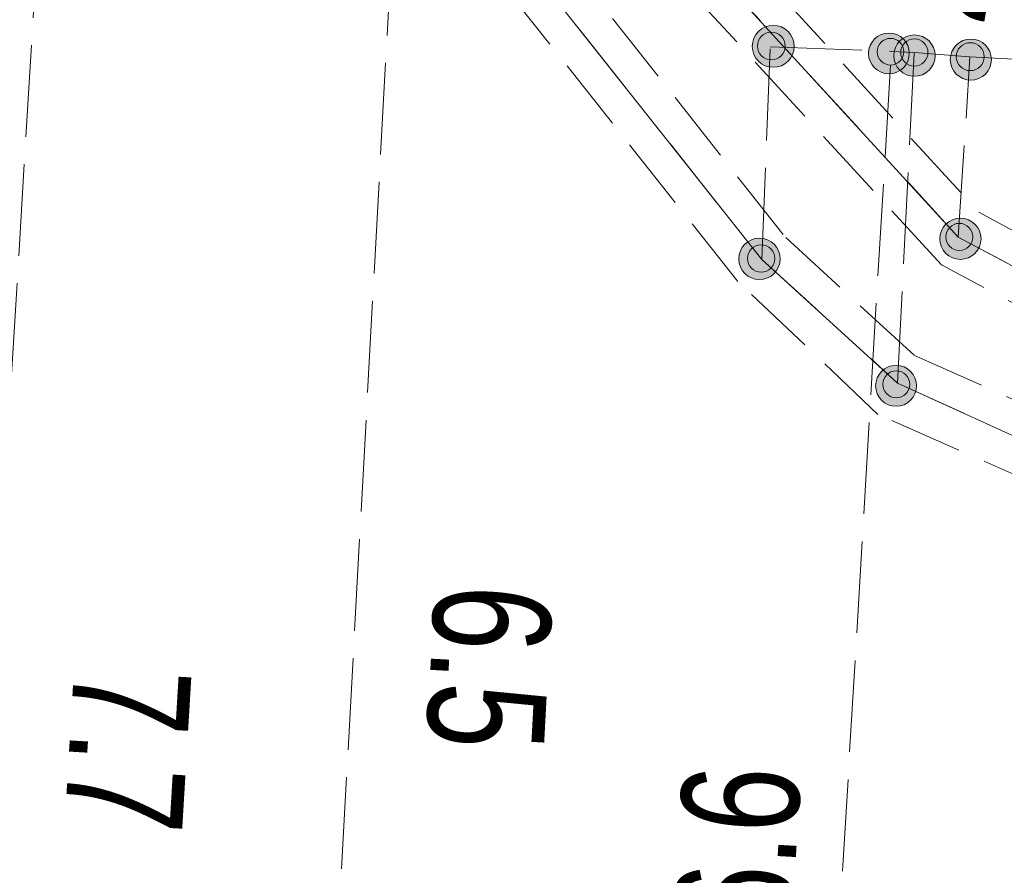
# Model space of a CAD drawing. Header units: metres. Extents: x -740 to 758, y -633 to 854.
# Tile 180 of 256: x -375.48 to -371.02, y 230.34 to 234.22. Entities that reach past the tile are written whole.
import ezdxf

# ---------------------------------------------------------------- set-up
doc = ezdxf.new("R2010")
doc.units = ezdxf.units.M
doc.header["$MEASUREMENT"] = 0
for name, pattern in [('333_125', [0.4576, 0.3328, -0.1248]), ('333_333', [0.6656, 0.3328, -0.3328]), ('416_125', [0.5408, 0.416, -0.1248])]:
    doc.linetypes.add(name, pattern=pattern)
doc.layers.add('Strom.LOVION', color=7, linetype='Continuous')
doc.layers.add('StromBemass.LOVION', color=7, linetype='Continuous')
doc.styles.add('ERSTELLTER_STIL_1', font='arial.ttf')

msp = doc.modelspace()

# ---------------------------------------------------------------- hatches: boundary and pattern name
at = {"layer": 'StromBemass.LOVION', "linetype": 'Continuous', "lineweight": 13}
for points in [[(-371.9912, 234.0353), (-371.9842, 234.045), (-371.9785, 234.0555), (-371.9742, 234.0666), (-371.9712, 234.0782), (-371.9698, 234.0901), (-371.9698, 234.102), (-371.9713, 234.1139), (-371.9743, 234.1255), (-371.9788, 234.1366), (-371.9846, 234.147), (-371.9916, 234.1567), (-371.9998, 234.1653), (-372.0091, 234.1729), (-372.0192, 234.1793), (-372.03, 234.1844), (-372.0414, 234.188), (-372.0531, 234.1902), (-372.0651, 234.1909), (-372.077, 234.1901), (-372.0887, 234.1879), (-372.1001, 234.1841), (-372.1109, 234.179), (-372.121, 234.1726), (-372.1301, 234.1649), (-372.1383, 234.1562), (-372.1453, 234.1465), (-372.151, 234.136), (-372.1554, 234.1249), (-372.1583, 234.1133), (-372.1598, 234.1014), (-372.1597, 234.0895), (-372.1582, 234.0776), (-372.1552, 234.0661), (-372.1507, 234.055), (-372.145, 234.0445), (-372.1379, 234.0349), (-372.1297, 234.0262), (-372.1205, 234.0186), (-372.1103, 234.0122), (-372.0995, 234.0072), (-372.0881, 234.0035), (-372.0764, 234.0013), (-372.0645, 234.0006), (-372.0525, 234.0014), (-372.0408, 234.0037), (-372.0294, 234.0074), (-372.0186, 234.0125), (-372.0086, 234.019), (-371.9994, 234.0266)], [(-372.0253, 234.0574), (-372.0207, 234.0638), (-372.017, 234.0707), (-372.0141, 234.078), (-372.0122, 234.0857), (-372.0112, 234.0935), (-372.0112, 234.1013), (-372.0123, 234.1091), (-372.0142, 234.1167), (-372.0172, 234.124), (-372.021, 234.1309), (-372.0256, 234.1373), (-372.031, 234.143), (-372.0371, 234.148), (-372.0437, 234.1522), (-372.0509, 234.1555), (-372.0583, 234.1579), (-372.0661, 234.1593), (-372.0739, 234.1598), (-372.0818, 234.1593), (-372.0895, 234.1578), (-372.097, 234.1553), (-372.1041, 234.152), (-372.1107, 234.1477), (-372.1167, 234.1427), (-372.1221, 234.137), (-372.1267, 234.1306), (-372.1305, 234.1237), (-372.1333, 234.1164), (-372.1353, 234.1087), (-372.1362, 234.1009), (-372.1362, 234.0931), (-372.1352, 234.0853), (-372.1332, 234.0777), (-372.1303, 234.0704), (-372.1265, 234.0635), (-372.1218, 234.0571), (-372.1164, 234.0514), (-372.1104, 234.0464), (-372.1037, 234.0422), (-372.0966, 234.0389), (-372.0891, 234.0365), (-372.0814, 234.035), (-372.0735, 234.0346), (-372.0657, 234.0351), (-372.058, 234.0366), (-372.0505, 234.0391), (-372.0434, 234.0424), (-372.0368, 234.0467), (-372.0307, 234.0517)], [(-372.0253, 234.0574), (-372.0207, 234.0638), (-372.017, 234.0707), (-372.0141, 234.078), (-372.0122, 234.0857), (-372.0112, 234.0935), (-372.0112, 234.1013), (-372.0123, 234.1091), (-372.0142, 234.1167), (-372.0172, 234.124), (-372.021, 234.1309), (-372.0256, 234.1373), (-372.031, 234.143), (-372.0371, 234.148), (-372.0437, 234.1522), (-372.0509, 234.1555), (-372.0583, 234.1579), (-372.0661, 234.1593), (-372.0739, 234.1598), (-372.0818, 234.1593), (-372.0895, 234.1578), (-372.097, 234.1553), (-372.1041, 234.152), (-372.1107, 234.1477), (-372.1167, 234.1427), (-372.1221, 234.137), (-372.1267, 234.1306), (-372.1305, 234.1237), (-372.1333, 234.1164), (-372.1353, 234.1087), (-372.1362, 234.1009), (-372.1362, 234.0931), (-372.1352, 234.0853), (-372.1332, 234.0777), (-372.1303, 234.0704), (-372.1265, 234.0635), (-372.1218, 234.0571), (-372.1164, 234.0514), (-372.1104, 234.0464), (-372.1037, 234.0422), (-372.0966, 234.0389), (-372.0891, 234.0365), (-372.0814, 234.035), (-372.0735, 234.0346), (-372.0657, 234.0351), (-372.058, 234.0366), (-372.0505, 234.0391), (-372.0434, 234.0424), (-372.0368, 234.0467), (-372.0307, 234.0517)], [(-371.4685, 234.0051), (-371.4617, 234.0145), (-371.4561, 234.0247), (-371.4519, 234.0355), (-371.4491, 234.0467), (-371.4476, 234.0582), (-371.4477, 234.0699), (-371.4492, 234.0814), (-371.4521, 234.0926), (-371.4564, 234.1034), (-371.462, 234.1135), (-371.4689, 234.1229), (-371.4768, 234.1313), (-371.4858, 234.1387), (-371.4956, 234.1449), (-371.5061, 234.1498), (-371.5172, 234.1533), (-371.5286, 234.1555), (-371.5402, 234.1562), (-371.5518, 234.1554), (-371.5632, 234.1532), (-371.5742, 234.1496), (-371.5847, 234.1446), (-371.5944, 234.1383), (-371.6034, 234.1309), (-371.6113, 234.1224), (-371.6181, 234.113), (-371.6236, 234.1028), (-371.6279, 234.092), (-371.6307, 234.0808), (-371.6321, 234.0693), (-371.6321, 234.0577), (-371.6306, 234.0461), (-371.6277, 234.0349), (-371.6234, 234.0241), (-371.6178, 234.014), (-371.6109, 234.0046), (-371.6029, 233.9962), (-371.594, 233.9888), (-371.5841, 233.9826), (-371.5736, 233.9777), (-371.5626, 233.9742), (-371.5512, 233.972), (-371.5396, 233.9713), (-371.528, 233.9721), (-371.5166, 233.9743), (-371.5056, 233.9779), (-371.4951, 233.9829), (-371.4853, 233.9892), (-371.4764, 233.9966)], [(-371.3518, 233.9941), (-371.3449, 234.0036), (-371.3393, 234.014), (-371.3349, 234.025), (-371.332, 234.0364), (-371.3306, 234.0481), (-371.3306, 234.0599), (-371.3322, 234.0716), (-371.3351, 234.083), (-371.3395, 234.094), (-371.3452, 234.1043), (-371.3522, 234.1138), (-371.3603, 234.1224), (-371.3694, 234.1299), (-371.3794, 234.1362), (-371.3901, 234.1411), (-371.4013, 234.1447), (-371.4129, 234.1469), (-371.4247, 234.1476), (-371.4364, 234.1468), (-371.448, 234.1446), (-371.4592, 234.1409), (-371.4699, 234.1359), (-371.4798, 234.1295), (-371.4889, 234.122), (-371.4969, 234.1133), (-371.5038, 234.1038), (-371.5095, 234.0934), (-371.5138, 234.0824), (-371.5167, 234.071), (-371.5181, 234.0593), (-371.5181, 234.0475), (-371.5166, 234.0358), (-371.5136, 234.0244), (-371.5092, 234.0134), (-371.5035, 234.0031), (-371.4966, 233.9936), (-371.4884, 233.985), (-371.4793, 233.9775), (-371.4694, 233.9712), (-371.4587, 233.9663), (-371.4474, 233.9626), (-371.4358, 233.9605), (-371.4241, 233.9598), (-371.4123, 233.9605), (-371.4007, 233.9628), (-371.3895, 233.9665), (-371.3789, 233.9715), (-371.3689, 233.9779), (-371.3599, 233.9854)], [(-371.486, 234.0331), (-371.4816, 234.0393), (-371.478, 234.0459), (-371.4752, 234.053), (-371.4733, 234.0603), (-371.4724, 234.0679), (-371.4724, 234.0755), (-371.4734, 234.083), (-371.4753, 234.0903), (-371.4781, 234.0974), (-371.4818, 234.104), (-371.4863, 234.1101), (-371.4915, 234.1156), (-371.4973, 234.1205), (-371.5038, 234.1245), (-371.5106, 234.1277), (-371.5179, 234.13), (-371.5253, 234.1314), (-371.5329, 234.1319), (-371.5405, 234.1314), (-371.5479, 234.1299), (-371.5551, 234.1276), (-371.562, 234.1243), (-371.5684, 234.1202), (-371.5742, 234.1154), (-371.5794, 234.1098), (-371.5838, 234.1037), (-371.5874, 234.097), (-371.5902, 234.09), (-371.5921, 234.0826), (-371.593, 234.0751), (-371.593, 234.0675), (-371.592, 234.06), (-371.5901, 234.0526), (-371.5873, 234.0456), (-371.5836, 234.0389), (-371.5791, 234.0328), (-371.5739, 234.0273), (-371.5681, 234.0225), (-371.5616, 234.0184), (-371.5548, 234.0152), (-371.5475, 234.0129), (-371.5401, 234.0115), (-371.5325, 234.0111), (-371.5249, 234.0116), (-371.5175, 234.013), (-371.5103, 234.0154), (-371.5034, 234.0186), (-371.497, 234.0227), (-371.4912, 234.0276)], [(-371.486, 234.0331), (-371.4816, 234.0393), (-371.478, 234.0459), (-371.4752, 234.053), (-371.4733, 234.0603), (-371.4724, 234.0679), (-371.4724, 234.0755), (-371.4734, 234.083), (-371.4753, 234.0903), (-371.4781, 234.0974), (-371.4818, 234.104), (-371.4863, 234.1101), (-371.4915, 234.1156), (-371.4973, 234.1205), (-371.5038, 234.1245), (-371.5106, 234.1277), (-371.5179, 234.13), (-371.5253, 234.1314), (-371.5329, 234.1319), (-371.5405, 234.1314), (-371.5479, 234.1299), (-371.5551, 234.1276), (-371.562, 234.1243), (-371.5684, 234.1202), (-371.5742, 234.1154), (-371.5794, 234.1098), (-371.5838, 234.1037), (-371.5874, 234.097), (-371.5902, 234.09), (-371.5921, 234.0826), (-371.593, 234.0751), (-371.593, 234.0675), (-371.592, 234.06), (-371.5901, 234.0526), (-371.5873, 234.0456), (-371.5836, 234.0389), (-371.5791, 234.0328), (-371.5739, 234.0273), (-371.5681, 234.0225), (-371.5616, 234.0184), (-371.5548, 234.0152), (-371.5475, 234.0129), (-371.5401, 234.0115), (-371.5325, 234.0111), (-371.5249, 234.0116), (-371.5175, 234.013), (-371.5103, 234.0154), (-371.5034, 234.0186), (-371.497, 234.0227), (-371.4912, 234.0276)], [(-371.377, 234.0286), (-371.3725, 234.0349), (-371.3688, 234.0417), (-371.366, 234.0489), (-371.364, 234.0565), (-371.3631, 234.0642), (-371.3631, 234.0719), (-371.3641, 234.0796), (-371.3661, 234.0871), (-371.369, 234.0943), (-371.3727, 234.1011), (-371.3773, 234.1074), (-371.3826, 234.113), (-371.3886, 234.1179), (-371.3952, 234.1221), (-371.4022, 234.1253), (-371.4096, 234.1277), (-371.4172, 234.1292), (-371.425, 234.1296), (-371.4327, 234.1291), (-371.4403, 234.1276), (-371.4477, 234.1252), (-371.4547, 234.1219), (-371.4612, 234.1177), (-371.4672, 234.1127), (-371.4725, 234.1071), (-371.477, 234.1008), (-371.4807, 234.094), (-371.4836, 234.0867), (-371.4855, 234.0792), (-371.4864, 234.0715), (-371.4864, 234.0638), (-371.4854, 234.0561), (-371.4834, 234.0486), (-371.4806, 234.0414), (-371.4768, 234.0346), (-371.4722, 234.0283), (-371.4669, 234.0227), (-371.4609, 234.0178), (-371.4543, 234.0136), (-371.4473, 234.0103), (-371.4399, 234.008), (-371.4323, 234.0065), (-371.4246, 234.0061), (-371.4168, 234.0066), (-371.4092, 234.0081), (-371.4018, 234.0105), (-371.3948, 234.0138), (-371.3883, 234.018), (-371.3823, 234.023)], [(-371.377, 234.0286), (-371.3725, 234.0349), (-371.3688, 234.0417), (-371.366, 234.0489), (-371.364, 234.0565), (-371.3631, 234.0642), (-371.3631, 234.0719), (-371.3641, 234.0796), (-371.3661, 234.0871), (-371.369, 234.0943), (-371.3727, 234.1011), (-371.3773, 234.1074), (-371.3826, 234.113), (-371.3886, 234.1179), (-371.3952, 234.1221), (-371.4022, 234.1253), (-371.4096, 234.1277), (-371.4172, 234.1292), (-371.425, 234.1296), (-371.4327, 234.1291), (-371.4403, 234.1276), (-371.4477, 234.1252), (-371.4547, 234.1219), (-371.4612, 234.1177), (-371.4672, 234.1127), (-371.4725, 234.1071), (-371.477, 234.1008), (-371.4807, 234.094), (-371.4836, 234.0867), (-371.4855, 234.0792), (-371.4864, 234.0715), (-371.4864, 234.0638), (-371.4854, 234.0561), (-371.4834, 234.0486), (-371.4806, 234.0414), (-371.4768, 234.0346), (-371.4722, 234.0283), (-371.4669, 234.0227), (-371.4609, 234.0178), (-371.4543, 234.0136), (-371.4473, 234.0103), (-371.4399, 234.008), (-371.4323, 234.0065), (-371.4246, 234.0061), (-371.4168, 234.0066), (-371.4092, 234.0081), (-371.4018, 234.0105), (-371.3948, 234.0138), (-371.3883, 234.018), (-371.3823, 234.023)], [(-371.0963, 233.9764), (-371.0895, 233.9859), (-371.0839, 233.9962), (-371.0796, 234.0071), (-371.0767, 234.0185), (-371.0753, 234.0301), (-371.0753, 234.0418), (-371.0768, 234.0534), (-371.0798, 234.0648), (-371.0841, 234.0757), (-371.0898, 234.0859), (-371.0967, 234.0954), (-371.1048, 234.1039), (-371.1138, 234.1113), (-371.1237, 234.1176), (-371.1344, 234.1225), (-371.1455, 234.1261), (-371.157, 234.1283), (-371.1687, 234.129), (-371.1804, 234.1282), (-371.1919, 234.126), (-371.2031, 234.1223), (-371.2137, 234.1173), (-371.2235, 234.111), (-371.2326, 234.1035), (-371.2406, 234.0949), (-371.2474, 234.0854), (-371.253, 234.0751), (-371.2573, 234.0642), (-371.2602, 234.0528), (-371.2616, 234.0412), (-371.2616, 234.0295), (-371.2601, 234.0179), (-371.2571, 234.0065), (-371.2528, 233.9956), (-371.2471, 233.9854), (-371.2402, 233.9759), (-371.2321, 233.9674), (-371.2231, 233.96), (-371.2131, 233.9537), (-371.2025, 233.9488), (-371.1914, 233.9452), (-371.1798, 233.943), (-371.1681, 233.9423), (-371.1565, 233.9431), (-371.1449, 233.9453), (-371.1338, 233.949), (-371.1232, 233.954), (-371.1133, 233.9603), (-371.1043, 233.9678)], [(-371.1221, 234.0087), (-371.1175, 234.0151), (-371.1137, 234.0221), (-371.1107, 234.0295), (-371.1088, 234.0372), (-371.1078, 234.0451), (-371.1078, 234.0531), (-371.1089, 234.061), (-371.1109, 234.0687), (-371.1138, 234.0761), (-371.1177, 234.083), (-371.1224, 234.0895), (-371.1279, 234.0952), (-371.134, 234.1003), (-371.1407, 234.1045), (-371.1479, 234.1079), (-371.1555, 234.1103), (-371.1633, 234.1118), (-371.1713, 234.1123), (-371.1792, 234.1118), (-371.1871, 234.1102), (-371.1946, 234.1078), (-371.2018, 234.1044), (-371.2085, 234.1001), (-371.2146, 234.095), (-371.2201, 234.0892), (-371.2247, 234.0827), (-371.2285, 234.0757), (-371.2314, 234.0683), (-371.2334, 234.0606), (-371.2344, 234.0527), (-371.2343, 234.0447), (-371.2333, 234.0368), (-371.2313, 234.0291), (-371.2284, 234.0217), (-371.2245, 234.0148), (-371.2198, 234.0083), (-371.2143, 234.0026), (-371.2082, 233.9975), (-371.2014, 233.9933), (-371.1942, 233.9899), (-371.1867, 233.9875), (-371.1788, 233.986), (-371.1709, 233.9855), (-371.1629, 233.986), (-371.1551, 233.9876), (-371.1476, 233.99), (-371.1404, 233.9935), (-371.1337, 233.9977), (-371.1276, 234.0028)], [(-371.1221, 234.0087), (-371.1175, 234.0151), (-371.1137, 234.0221), (-371.1107, 234.0295), (-371.1088, 234.0372), (-371.1078, 234.0451), (-371.1078, 234.0531), (-371.1089, 234.061), (-371.1109, 234.0687), (-371.1138, 234.0761), (-371.1177, 234.083), (-371.1224, 234.0895), (-371.1279, 234.0952), (-371.134, 234.1003), (-371.1407, 234.1045), (-371.1479, 234.1079), (-371.1555, 234.1103), (-371.1633, 234.1118), (-371.1713, 234.1123), (-371.1792, 234.1118), (-371.1871, 234.1102), (-371.1946, 234.1078), (-371.2018, 234.1044), (-371.2085, 234.1001), (-371.2146, 234.095), (-371.2201, 234.0892), (-371.2247, 234.0827), (-371.2285, 234.0757), (-371.2314, 234.0683), (-371.2334, 234.0606), (-371.2344, 234.0527), (-371.2343, 234.0447), (-371.2333, 234.0368), (-371.2313, 234.0291), (-371.2284, 234.0217), (-371.2245, 234.0148), (-371.2198, 234.0083), (-371.2143, 234.0026), (-371.2082, 233.9975), (-371.2014, 233.9933), (-371.1942, 233.9899), (-371.1867, 233.9875), (-371.1788, 233.986), (-371.1709, 233.9855), (-371.1629, 233.986), (-371.1551, 233.9876), (-371.1476, 233.99), (-371.1404, 233.9935), (-371.1337, 233.9977), (-371.1276, 234.0028)], [(-371.1434, 233.1635), (-371.1365, 233.173), (-371.1309, 233.1834), (-371.1266, 233.1943), (-371.1237, 233.2057), (-371.1223, 233.2173), (-371.1223, 233.2291), (-371.1239, 233.2407), (-371.1268, 233.2521), (-371.1312, 233.263), (-371.1369, 233.2733), (-371.1438, 233.2827), (-371.1519, 233.2913), (-371.1609, 233.2987), (-371.1709, 233.305), (-371.1815, 233.31), (-371.1927, 233.3135), (-371.2042, 233.3157), (-371.216, 233.3164), (-371.2277, 233.3156), (-371.2392, 233.3134), (-371.2504, 233.3097), (-371.261, 233.3047), (-371.2709, 233.2984), (-371.2799, 233.2909), (-371.2879, 233.2823), (-371.2948, 233.2727), (-371.3004, 233.2624), (-371.3047, 233.2515), (-371.3076, 233.2401), (-371.309, 233.2285), (-371.309, 233.2167), (-371.3074, 233.2051), (-371.3045, 233.1937), (-371.3001, 233.1828), (-371.2944, 233.1725), (-371.2875, 233.1631), (-371.2794, 233.1545), (-371.2704, 233.1471), (-371.2604, 233.1408), (-371.2498, 233.1358), (-371.2386, 233.1322), (-371.2271, 233.1301), (-371.2153, 233.1294), (-371.2036, 233.1302), (-371.1921, 233.1324), (-371.1809, 233.1361), (-371.1703, 233.1411), (-371.1604, 233.1474), (-371.1514, 233.1549)], [(-371.1731, 233.1922), (-371.1686, 233.1985), (-371.1649, 233.2053), (-371.162, 233.2125), (-371.1601, 233.2199), (-371.1592, 233.2276), (-371.1592, 233.2353), (-371.1602, 233.243), (-371.1622, 233.2505), (-371.165, 233.2576), (-371.1688, 233.2644), (-371.1733, 233.2706), (-371.1786, 233.2763), (-371.1846, 233.2812), (-371.1911, 233.2853), (-371.1981, 233.2885), (-371.2055, 233.2909), (-371.2131, 233.2923), (-371.2208, 233.2928), (-371.2285, 233.2923), (-371.2361, 233.2908), (-371.2434, 233.2884), (-371.2504, 233.2851), (-371.2569, 233.2809), (-371.2629, 233.276), (-371.2681, 233.2703), (-371.2726, 233.2641), (-371.2763, 233.2573), (-371.2792, 233.2501), (-371.2811, 233.2426), (-371.282, 233.2349), (-371.282, 233.2272), (-371.281, 233.2196), (-371.279, 233.2121), (-371.2762, 233.2049), (-371.2724, 233.1982), (-371.2679, 233.1919), (-371.2626, 233.1863), (-371.2566, 233.1814), (-371.2501, 233.1773), (-371.2431, 233.174), (-371.2357, 233.1716), (-371.2281, 233.1702), (-371.2204, 233.1698), (-371.2127, 233.1703), (-371.2051, 233.1717), (-371.1978, 233.1742), (-371.1908, 233.1775), (-371.1843, 233.1816), (-371.1784, 233.1866)], [(-372.0547, 233.0722), (-372.0478, 233.0817), (-372.0421, 233.0921), (-372.0378, 233.103), (-372.0349, 233.1145), (-372.0335, 233.1262), (-372.0335, 233.1379), (-372.035, 233.1496), (-372.038, 233.161), (-372.0424, 233.172), (-372.0481, 233.1823), (-372.055, 233.1918), (-372.0631, 233.2004), (-372.0722, 233.2079), (-372.0822, 233.2141), (-372.0929, 233.2191), (-372.1041, 233.2227), (-372.1157, 233.2249), (-372.1275, 233.2256), (-372.1392, 233.2248), (-372.1508, 233.2226), (-372.162, 233.2189), (-372.1727, 233.2139), (-372.1826, 233.2075), (-372.1916, 233.2), (-372.1997, 233.1913), (-372.2066, 233.1818), (-372.2122, 233.1714), (-372.2165, 233.1605), (-372.2194, 233.149), (-372.2209, 233.1373), (-372.2208, 233.1256), (-372.2193, 233.1139), (-372.2163, 233.1025), (-372.212, 233.0915), (-372.2063, 233.0812), (-372.1993, 233.0717), (-372.1912, 233.0631), (-372.1821, 233.0556), (-372.1721, 233.0494), (-372.1614, 233.0444), (-372.1502, 233.0408), (-372.1386, 233.0386), (-372.1269, 233.0379), (-372.1151, 233.0387), (-372.1035, 233.0409), (-372.0923, 233.0446), (-372.0817, 233.0496), (-372.0718, 233.056), (-372.0627, 233.0635)], [(-372.0716, 233.0939), (-372.067, 233.1002), (-372.0633, 233.1071), (-372.0604, 233.1143), (-372.0585, 233.1219), (-372.0575, 233.1296), (-372.0576, 233.1374), (-372.0586, 233.1452), (-372.0605, 233.1527), (-372.0634, 233.16), (-372.0672, 233.1668), (-372.0718, 233.1731), (-372.0772, 233.1788), (-372.0832, 233.1837), (-372.0898, 233.1879), (-372.0969, 233.1912), (-372.1043, 233.1936), (-372.112, 233.195), (-372.1198, 233.1955), (-372.1276, 233.195), (-372.1352, 233.1935), (-372.1426, 233.191), (-372.1497, 233.1877), (-372.1563, 233.1835), (-372.1623, 233.1785), (-372.1676, 233.1728), (-372.1722, 233.1665), (-372.1759, 233.1596), (-372.1787, 233.1523), (-372.1807, 233.1448), (-372.1816, 233.137), (-372.1816, 233.1292), (-372.1806, 233.1215), (-372.1786, 233.1139), (-372.1757, 233.1067), (-372.1719, 233.0999), (-372.1673, 233.0936), (-372.162, 233.0879), (-372.1559, 233.0829), (-372.1493, 233.0788), (-372.1423, 233.0755), (-372.1348, 233.0731), (-372.1272, 233.0717), (-372.1194, 233.0712), (-372.1116, 233.0717), (-372.1039, 233.0732), (-372.0965, 233.0756), (-372.0895, 233.079), (-372.0829, 233.0832), (-372.0769, 233.0882)], [(-371.4357, 232.4971), (-371.4289, 232.5065), (-371.4233, 232.5168), (-371.4191, 232.5276), (-371.4162, 232.5389), (-371.4148, 232.5505), (-371.4148, 232.5622), (-371.4163, 232.5737), (-371.4193, 232.585), (-371.4236, 232.5958), (-371.4292, 232.606), (-371.4361, 232.6155), (-371.4441, 232.6239), (-371.4531, 232.6313), (-371.463, 232.6375), (-371.4736, 232.6425), (-371.4847, 232.646), (-371.4961, 232.6482), (-371.5078, 232.6489), (-371.5194, 232.6481), (-371.5308, 232.6459), (-371.5419, 232.6423), (-371.5525, 232.6373), (-371.5623, 232.631), (-371.5712, 232.6235), (-371.5792, 232.615), (-371.586, 232.6055), (-371.5916, 232.5953), (-371.5959, 232.5845), (-371.5987, 232.5731), (-371.6001, 232.5616), (-371.6001, 232.5499), (-371.5986, 232.5384), (-371.5957, 232.5271), (-371.5913, 232.5162), (-371.5857, 232.506), (-371.5788, 232.4966), (-371.5708, 232.4882), (-371.5618, 232.4808), (-371.5519, 232.4745), (-371.5414, 232.4696), (-371.5303, 232.466), (-371.5188, 232.4639), (-371.5072, 232.4632), (-371.4955, 232.464), (-371.4841, 232.4662), (-371.473, 232.4698), (-371.4625, 232.4748), (-371.4527, 232.4811), (-371.4437, 232.4886)], [(-371.4598, 232.5241), (-371.4553, 232.5303), (-371.4517, 232.5371), (-371.4489, 232.5442), (-371.447, 232.5517), (-371.446, 232.5593), (-371.4461, 232.5669), (-371.447, 232.5745), (-371.449, 232.582), (-371.4518, 232.5891), (-371.4555, 232.5958), (-371.4601, 232.602), (-371.4653, 232.6076), (-371.4713, 232.6124), (-371.4777, 232.6165), (-371.4847, 232.6198), (-371.492, 232.6221), (-371.4995, 232.6235), (-371.5072, 232.624), (-371.5148, 232.6235), (-371.5224, 232.622), (-371.5297, 232.6196), (-371.5366, 232.6163), (-371.543, 232.6122), (-371.5489, 232.6073), (-371.5542, 232.6017), (-371.5587, 232.5955), (-371.5623, 232.5887), (-371.5651, 232.5816), (-371.567, 232.5742), (-371.568, 232.5665), (-371.5679, 232.5589), (-371.5669, 232.5513), (-371.565, 232.5438), (-371.5622, 232.5367), (-371.5585, 232.53), (-371.5539, 232.5238), (-371.5487, 232.5183), (-371.5427, 232.5134), (-371.5362, 232.5093), (-371.5293, 232.506), (-371.522, 232.5037), (-371.5145, 232.5023), (-371.5068, 232.5018), (-371.4991, 232.5023), (-371.4916, 232.5038), (-371.4843, 232.5062), (-371.4774, 232.5095), (-371.4709, 232.5136), (-371.465, 232.5185)]]:
    msp.add_hatch(color=7, dxfattribs=at).paths.add_polyline_path(points)

# ---------------------------------------------------------------- linework, layer by layer
at = {"layer": 'Strom.LOVION', "color": 9, "linetype": '333_333', "lineweight": 18}
for points in [[(-344.785, 240.3084), (-345.1447, 234.4655), (-345.4814, 233.073), (-346.1918, 232.176), (-347.2177, 231.4846), (-348.5134, 231.284), (-354.4108, 231.4463), (-360.1976, 231.383), (-363.6837, 231.3673), (-366.0715, 231.6067), (-368.2717, 232.0418), (-369.8381, 232.4946), (-371.2253, 233.2308), (-373.7233, 235.957), (-374.4854, 236.7987), (-374.5501, 237.3096), (-374.1558, 241.5894), (-373.7092, 252.288), (-374.0643, 253.199), (-374.4361, 253.8277), (-379.0371, 255.2399), (-379.3728, 255.6504), (-379.4364, 255.9988)], [(-374.978, 243.0459), (-374.8186, 242.3226), (-374.7499, 241.62), (-374.9657, 237.3281), (-374.8023, 236.413), (-374.3381, 235.8968), (-373.7688, 235.2136), (-372.1168, 233.1289), (-371.5004, 232.5685), (-370.325, 232.0332), (-367.6439, 231.3643), (-364.7693, 230.8325), (-362.7017, 230.6948), (-359.0004, 230.7759), (-356.5354, 230.9578), (-353.159, 231.0367), (-347.2994, 230.9594), (-346.068, 231.2128), (-344.9921, 231.9977), (-344.3461, 232.9476), (-344.1132, 234.3447), (-344.033, 240.175)]]:
    msp.add_lwpolyline(points, dxfattribs=at)
at = {"layer": 'Strom.LOVION', "color": 194, "linetype": 'Continuous', "lineweight": 18}
for points in [[(-366.0715, 231.6067), (-368.2717, 232.0418), (-369.8381, 232.4946), (-371.2253, 233.2308), (-373.7233, 235.957), (-374.4854, 236.7987), (-374.5501, 237.3096), (-374.1558, 241.5894), (-373.7092, 252.288)], [(-367.6439, 231.3643), (-370.325, 232.0332), (-371.5004, 232.5685), (-372.1168, 233.1289), (-373.7688, 235.2136), (-374.3381, 235.8968), (-374.8023, 236.413), (-374.9657, 237.3281), (-374.7499, 241.62), (-374.8186, 242.3226), (-374.978, 243.0459), (-375.2734, 243.8003), (-375.8508, 244.1133), (-379.1744, 244.0987), (-379.8587, 243.6919), (-380.212, 242.7706)]]:
    msp.add_lwpolyline(points, dxfattribs=at)
at = {"layer": 'Strom.LOVION', "color": 7, "linetype": '333_125', "lineweight": 13}
for points in [[(-373.5628, 252.3023), (-374.0065, 241.5744), (-374.4169, 237.3078), (-374.3447, 236.8715), (-373.5987, 236.043), (-371.1328, 233.3433), (-369.807, 232.6306), (-368.2274, 232.1939), (-366.0566, 231.7559)], [(-366.0865, 231.4574), (-368.3027, 231.9058), (-369.8984, 232.3557), (-371.3017, 233.1051), (-373.8318, 235.8577), (-374.626, 236.7258), (-374.7126, 237.3085), (-374.305, 241.6044), (-373.8688, 252.2576)], [(-367.6588, 231.215), (-370.3853, 231.8943), (-371.59, 232.4267), (-372.2253, 233.0296), (-373.8774, 235.1143), (-374.4466, 235.7976), (-374.943, 236.3402), (-375.1121, 237.3137), (-374.9123, 241.6189), (-374.965, 242.3083), (-375.1215, 243.0023), (-374.8316, 243.0602), (-374.659, 242.353), (-374.6035, 241.6343), (-374.8033, 237.3292), (-374.6617, 236.4859), (-374.2135, 235.9829), (-373.6443, 235.2997), (-372.0083, 233.2282), (-371.424, 232.6942), (-370.2807, 232.1853), (-367.6128, 231.5003)]]:
    msp.add_lwpolyline(points, dxfattribs=at)
at = {"layer": 'StromBemass.LOVION', "color": 7, "linetype": '416_125', "lineweight": 13}
for points in [[(-385.386, 235.2305), (-383.5876, 235.1255), (-383.3798, 235.1163), (-376.8096, 234.7242), (-375.3975, 234.6406), (-375.8426, 227.2524)], [(-373.7937, 234.5609), (-374.149, 228.0682)], [(-372.1168, 233.1289), (-372.0781, 234.0932), (-371.5293, 234.073), (-371.4254, 234.0684), (-371.1723, 234.0488), (-370.2211, 233.994), (-369.7602, 233.9652), (-368.1696, 233.8695), (-367.5462, 233.8418), (-367.6439, 231.3643)], [(-371.9427, 227.1165), (-371.5293, 234.073)], [(-371.5004, 232.5685), (-371.4254, 234.0684)], [(-371.2253, 233.2308), (-371.1723, 234.0488)]]:
    msp.add_lwpolyline(points, dxfattribs=at)
at = {"layer": 'StromBemass.LOVION', "color": 7, "linetype": 'Continuous', "lineweight": 13}
for centre, radius in [((-372.0648, 234.0958), 0.0952), ((-372.0737, 234.0972), 0.0626), ((-372.0737, 234.0972), 0.0626), ((-371.5399, 234.0638), 0.0924), ((-371.4244, 234.0537), 0.0939), ((-371.5327, 234.0715), 0.0604), ((-371.5327, 234.0715), 0.0604), ((-371.4248, 234.0678), 0.0618), ((-371.4248, 234.0678), 0.0618), ((-371.1684, 234.0357), 0.0933), ((-371.1711, 234.0489), 0.0634), ((-371.1711, 234.0489), 0.0634), ((-371.2157, 233.2229), 0.0935), ((-371.2206, 233.2313), 0.0615), ((-372.1272, 233.1318), 0.0939), ((-372.1196, 233.1333), 0.0621), ((-371.5075, 232.556), 0.0928), ((-371.507, 232.5629), 0.0611)]:
    msp.add_circle(centre, radius, dxfattribs=at)

# ---------------------------------------------------------------- texts
at = {"layer": 'StromBemass.LOVION', "color": 7, "linetype": 'Continuous', "lineweight": 13, "attachment_point": 7, "style": 'ERSTELLTER_STIL_1'}
for s, insert, char_height, rotation in [('{\\A1;\\W0.71557x;3.6}', (-370.6992, 234.1584), 0.533548, 86.772), ('{\\A1;\\W0.71557x;6.5}', (-373.6068, 231.6639), 0.533549, 266.9166), ('{\\A1;\\W0.71558x;7.7}', (-375.2357, 231.2927), 0.533547, 266.5634), ('{\\A1;\\W0.71559x;6.6}', (-371.9738, 230.0737), 0.533542, 86.7719)]:
    msp.add_mtext(s, dxfattribs=dict(at, insert=insert, char_height=char_height, rotation=rotation))

doc.saveas('drawing.dxf')
